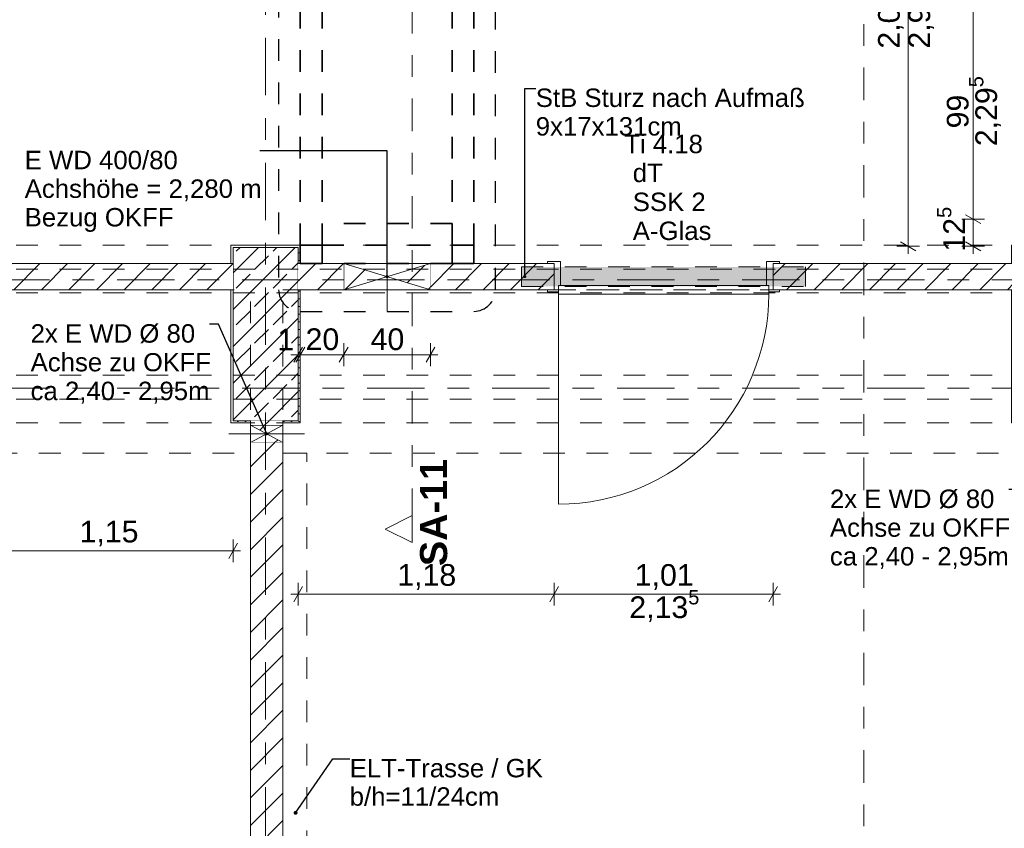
# Model space of a CAD drawing. Header units: metres. Extents: x -3.6 to 90.7, y -11.1 to 18.
# Tile 67 of 256: x 6.6 to 11.1, y 3.3 to 7.1. Entities that reach past the tile are written whole.
import ezdxf

# ---------------------------------------------------------------- set-up
doc = ezdxf.new("R2010")
doc.units = ezdxf.units.M
doc.header["$MEASUREMENT"] = 0
for name, pattern in [('Achse', [0.2, 0.1, -0.05, 0, -0.05]), ('Punktlinie eng', [0.0375, 0.0125, -0.025]), ('Schnittlinie', [0.3, 0.15, -0.075, 0, -0.075]), ('Strichlinie doppelt', [0.546806, 0.264583, -0.105833, 0.070556, -0.105833]), ('Strichlinie eng', [0.115, 0.075, -0.04]), ('Untersicht', [0.1, 0.075, -0.025]), ('Wipeout_Contour', [1, 0, -1])]:
    doc.linetypes.add(name, pattern=pattern)
for name, color, linetype in [('152 - Bemaßung_ Beschriftung.Ausbau', 7, 'Continuous'), ('201a - Marker.Schnitt - optisch Grundriss', 7, 'Continuous'), ('203 - Marker.Schnitt - Ausbaudetail SA', 7, 'Continuous'), ('208 - Marker.Detail', 7, 'Continuous'), ('451 - Universal.Achsen Raster', 7, 'Continuous'), ('605 - Struktur.Wand Innen', 7, 'Continuous'), ('607 - Struktur.Stütze', 7, 'Continuous'), ('608 - Struktur.Träger', 7, 'Continuous'), ('650 - Abdeckung.Fußboden Aufbau', 7, 'Continuous'), ('Abbruch_605 - Struktur.Wand Innen', 7, 'Continuous'), ('Neubau_152 - Bemaßung_ Beschriftung.Ausbau', 7, 'Continuous'), ('Neubau_605 - Struktur.Wand Innen', 7, 'Continuous'), ('Neubau_615 - Struktur.Sturz', 7, 'Continuous'), ('Neubau_653 - Abdeckung.TB Verkofferung', 7, 'Continuous')]:
    doc.layers.add(name, color=color, linetype=linetype)
doc.styles.add('ERSTELLTER_STIL_1', font='txt')
doc.styles.add('ERSTELLTER_STIL_2', font='txt')
doc.linetypes.add('Abbruch 1', pattern='A,0,[1,2022.0244.A_L5A-PL02.05_iB_Grundriss 3.OG1.Shx,S=0.001984,R=0,X=0,Y=0],-0.25,0', length=0.25)
doc.dimstyles.new('ERSTELLTER_STIL__1', dxfattribs={"dimtxt": 0.1, "dimasz": 0.0532, "dimexe": 0.18, "dimexo": 0.0625, "dimgap": 0, "dimtad": 1, "dimzin": 0, "dimdsep": 46, "dimtxsty": 'ERSTELLTER_STIL_2', "dimblk": 'ARROWHEAD_2', "dimblk1": 'ARROWHEAD_2', "dimblk2": 'ARROWHEAD_2', "dimcen": 0.09, "dimse1": 1, "dimse2": 1, "dimclrd": 7, "dimclre": 7, "dimclrt": 7, "dimazin": 0, "dimtfac": 1, "dimtdec": 4, "dimtmove": 0, "dimatfit": 3, "dimfxl": 1, "dimtolj": 1, "dimtzin": 0, "dimarcsym": 0})
doc.dimstyles.new('ERSTELLTER_STIL__2', dxfattribs={"dimtxt": 0.1, "dimasz": 0.0532, "dimexe": 0.18, "dimexo": 0.0625, "dimgap": 0, "dimtad": 1, "dimzin": 0, "dimdsep": 46, "dimtxsty": 'ERSTELLTER_STIL_2', "dimblk": 'ARROWHEAD_2', "dimblk1": 'ARROWHEAD_2', "dimblk2": 'ARROWHEAD_2', "dimcen": 0.09, "dimse1": 1, "dimse2": 1, "dimclrd": 7, "dimclre": 7, "dimclrt": 7, "dimazin": 0, "dimtfac": 1, "dimtdec": 4, "dimtmove": 2, "dimatfit": 3, "dimfxl": 1, "dimtolj": 1, "dimtzin": 0, "dimarcsym": 0})
doc.dimstyles.new('ERSTELLTER_STIL__3', dxfattribs={"dimtxt": 0.1, "dimasz": 0.0532, "dimexe": 0.18, "dimexo": 0.0625, "dimgap": 0, "dimtad": 1, "dimtih": 1, "dimtoh": 1, "dimzin": 0, "dimdsep": 46, "dimtxsty": 'ERSTELLTER_STIL_2', "dimblk": 'ARROWHEAD_2', "dimblk1": 'ARROWHEAD_2', "dimblk2": 'ARROWHEAD_2', "dimcen": 0.09, "dimse1": 1, "dimse2": 1, "dimclrd": 7, "dimclre": 7, "dimclrt": 7, "dimazin": 0, "dimtfac": 1, "dimtdec": 4, "dimtmove": 0, "dimatfit": 3, "dimfxl": 1, "dimtolj": 1, "dimtzin": 0, "dimarcsym": 0})
doc.dimstyles.new('ERSTELLTER_STIL__5', dxfattribs={"dimtxt": 0.18, "dimasz": 0.03648, "dimexe": 0.18, "dimexo": 0.0625, "dimgap": 0, "dimtad": 0, "dimtih": 1, "dimtoh": 1, "dimdec": 4, "dimzin": 0, "dimdsep": 46, "dimcen": 0.09, "dimadec": 0, "dimazin": 0, "dimtfac": 1, "dimtdec": 4, "dimtmove": 0, "dimatfit": 3, "dimldrblk": 'ARROWHEAD_11', "dimfxl": 1, "dimtolj": 1, "dimtzin": 0, "dimarcsym": 0})
doc.dimstyles.new('ERSTELLTER_STIL__6', dxfattribs={"dimtxt": 0.18, "dimasz": 0.02736, "dimexe": 0.18, "dimexo": 0.0625, "dimgap": 0, "dimtad": 0, "dimtih": 1, "dimtoh": 1, "dimdec": 4, "dimzin": 0, "dimdsep": 46, "dimcen": 0.09, "dimadec": 0, "dimazin": 0, "dimtfac": 1, "dimtdec": 4, "dimtmove": 0, "dimatfit": 3, "dimldrblk": 'ARROWHEAD_11', "dimfxl": 1, "dimtolj": 1, "dimtzin": 0, "dimarcsym": 0})
pattern_1 = [(45, (0, 0), (-0.01767767, 0.01767767), [0, -0.025])]
pattern_2 = [(45, (0, 0), (-0.0636396, 0.0636396), [])]

# ---------------------------------------------------------------- blocks, each defined once
blk = doc.blocks.new('*D150')
at = {"layer": '152 - Bemaßung_ Beschriftung.Ausbau', "color": 7, "linetype": 'Continuous', "lineweight": 5}
for p, q in [((10.6925, 8.095), (10.6925, 8.1292)), ((10.745, 8.095), (10.64, 8.095)), ((10.7275, 8.0748), (10.6575, 8.1152)), ((10.6925, 6.005), (10.6925, 8.095)), ((10.745, 6.005), (10.64, 6.005)), ((10.6575, 6.0252), (10.7275, 5.9848)), ((10.6925, 5.9708), (10.6925, 6.005))]:
    blk.add_line(p, q, dxfattribs=at)
at = {"layer": '152 - Bemaßung_ Beschriftung.Ausbau', "color": 7, "lineweight": 5, "char_height": 0.1, "attachment_point": 7, "rotation": 90, "style": 'ERSTELLTER_STIL_2'}
for s, insert in [('\\A1;{\\pql;\\fArial|b0|i0|c0|p38;2,09}', (10.6725, 6.917)), ('\\A1;{\\pql;\\fArial|b0|i0|c0|p38;2,98}', (10.8125, 6.917))]:
    blk.add_mtext(s, dxfattribs=dict(at, insert=insert))
blk = doc.blocks.new('ARROWHEAD_2')
at = {"color": 0, "linetype": 'Continuous', "lineweight": 0}
for p, q in [((0, 0), (-1, 0)), ((-0.378, -0.655), (0.378, 0.655))]:
    blk.add_line(p, q, dxfattribs=at)
blk = doc.blocks.new('*D152')
at = {"layer": '152 - Bemaßung_ Beschriftung.Ausbau', "color": 7, "linetype": 'Continuous', "lineweight": 5}
for p, q in [((11.045, 6.13), (10.94, 6.13)), ((10.9575, 6.1502), (11.0275, 6.1098)), ((10.9925, 6.005), (10.9925, 6.13)), ((11.045, 6.005), (10.94, 6.005)), ((10.9575, 6.0252), (11.0275, 5.9848)), ((10.9925, 5.9708), (10.9925, 6.005))]:
    blk.add_line(p, q, dxfattribs=at)
at = {"layer": '152 - Bemaßung_ Beschriftung.Ausbau', "color": 7, "lineweight": 5, "insert": (10.9841, 5.9805), "char_height": 0.1, "attachment_point": 7, "rotation": 90, "style": 'ERSTELLTER_STIL_2'}
blk.add_mtext('\\A1;{\\pql;\\fArial|b0|i0|c0|p38;12\\fArial|b0|i0|c0|p38;\\A1{\\H.66x;\\S5^  ;}}', dxfattribs=at)
blk = doc.blocks.new('*D153')
at = {"layer": '152 - Bemaßung_ Beschriftung.Ausbau', "color": 7, "linetype": 'Continuous', "lineweight": 5}
for p, q in [((10.9575, 7.1402), (11.0275, 7.0998)), ((11.045, 7.12), (10.94, 7.12)), ((10.9925, 6.13), (10.9925, 7.12)), ((11.045, 6.13), (10.94, 6.13)), ((10.9575, 6.1502), (11.0275, 6.1098))]:
    blk.add_line(p, q, dxfattribs=at)
at = {"layer": '152 - Bemaßung_ Beschriftung.Ausbau', "color": 7, "lineweight": 5, "char_height": 0.1, "attachment_point": 7, "rotation": 90, "style": 'ERSTELLTER_STIL_2'}
for s, insert in [('\\A1;{\\pql;\\fArial|b0|i0|c0|p38;2,29\\fArial|b0|i0|c0|p38;\\A1{\\H.66x;\\S5^  ;}}', (11.1319, 6.4669)), ('\\A1;{\\pql;\\fArial|b0|i0|c0|p38;99}', (10.9725, 6.5491))]:
    blk.add_mtext(s, dxfattribs=dict(at, insert=insert))
blk = doc.blocks.new('*D167')
at = {"layer": '152 - Bemaßung_ Beschriftung.Ausbau', "color": 7, "linetype": 'Continuous', "lineweight": 5}
for p, q in [((7.8598, 5.47), (7.9002, 5.54)), ((7.9102, 5.54), (7.8698, 5.47)), ((7.88, 5.4525), (7.88, 5.5575)), ((7.89, 5.4525), (7.89, 5.5575)), ((7.8458, 5.505), (7.88, 5.505)), ((7.88, 5.505), (7.89, 5.505))]:
    blk.add_line(p, q, dxfattribs=at)
at = {"layer": '152 - Bemaßung_ Beschriftung.Ausbau', "color": 7, "lineweight": 5, "insert": (7.7839, 5.525), "char_height": 0.1, "attachment_point": 7, "style": 'ERSTELLTER_STIL_2'}
blk.add_mtext('\\A1;{\\pql;\\fArial|b0|i0|c0|p38;1}', dxfattribs=at)
blk = doc.blocks.new('*D168')
at = {"layer": '152 - Bemaßung_ Beschriftung.Ausbau', "color": 7, "linetype": 'Continuous', "lineweight": 5}
for p, q in [((7.8598, 5.47), (7.9002, 5.54)), ((7.9102, 5.54), (7.8698, 5.47)), ((7.89, 5.4525), (7.89, 5.5575)), ((8.1102, 5.54), (8.0698, 5.47)), ((8.09, 5.4525), (8.09, 5.5575)), ((7.89, 5.505), (8.09, 5.505))]:
    blk.add_line(p, q, dxfattribs=at)
at = {"layer": '152 - Bemaßung_ Beschriftung.Ausbau', "color": 7, "lineweight": 5, "insert": (7.9141, 5.525), "char_height": 0.1, "attachment_point": 7, "style": 'ERSTELLTER_STIL_2'}
blk.add_mtext('\\A1;{\\pql;\\fArial|b0|i0|c0|p38;20}', dxfattribs=at)
blk = doc.blocks.new('*D169')
at = {"layer": '152 - Bemaßung_ Beschriftung.Ausbau', "color": 7, "linetype": 'Continuous', "lineweight": 5}
for p, q in [((8.1102, 5.54), (8.0698, 5.47)), ((8.09, 5.4525), (8.09, 5.5575)), ((8.4698, 5.47), (8.5102, 5.54)), ((8.49, 5.4525), (8.49, 5.5575)), ((8.09, 5.505), (8.49, 5.505)), ((8.49, 5.505), (8.5242, 5.505))]:
    blk.add_line(p, q, dxfattribs=at)
at = {"layer": '152 - Bemaßung_ Beschriftung.Ausbau', "color": 7, "lineweight": 5, "insert": (8.2141, 5.525), "char_height": 0.1, "attachment_point": 7, "style": 'ERSTELLTER_STIL_2'}
blk.add_mtext('\\A1;{\\pql;\\fArial|b0|i0|c0|p38;40}', dxfattribs=at)
blk = doc.blocks.new('ARROWHEAD_11')
at = {"color": 0, "linetype": 'Continuous', "lineweight": 0}
blk.add_line((0, 0), (-1, 0), dxfattribs=at)
at = {"color": 0, "linetype": 'Continuous', "lineweight": 0, "const_width": 0.25, "flags": 128}
blk.add_lwpolyline([(-0.125, 0, 1), (0.125, 0, 1)], format="xyb", close=True, dxfattribs=at)
blk = doc.blocks.new('*D572')
at = {"layer": '152 - Bemaßung_ Beschriftung.Ausbau', "color": 7, "linetype": 'Continuous', "lineweight": 5}
for p, q in [((7.88, 4.3476), (7.88, 4.4526)), ((9.06, 4.3476), (9.06, 4.4526)), ((7.9002, 4.4351), (7.8598, 4.3651)), ((9.0802, 4.4351), (9.0398, 4.3651)), ((7.8458, 4.4001), (7.88, 4.4001)), ((7.88, 4.4001), (9.06, 4.4001))]:
    blk.add_line(p, q, dxfattribs=at)
at = {"layer": '152 - Bemaßung_ Beschriftung.Ausbau', "color": 7, "lineweight": 5, "insert": (8.337, 4.4201), "char_height": 0.1, "attachment_point": 7, "style": 'ERSTELLTER_STIL_2'}
blk.add_mtext('\\A1;{\\pql;\\fArial|b0|i0|c0|p38;1,18}', dxfattribs=at)
blk = doc.blocks.new('*D573')
at = {"layer": '152 - Bemaßung_ Beschriftung.Ausbau', "color": 7, "linetype": 'Continuous', "lineweight": 5}
for p, q in [((9.06, 4.3476), (9.06, 4.4526)), ((10.07, 4.3476), (10.07, 4.4526)), ((9.0802, 4.4351), (9.0398, 4.3651)), ((10.0498, 4.3651), (10.0902, 4.4351)), ((9.06, 4.4001), (10.07, 4.4001)), ((10.07, 4.4001), (10.1042, 4.4001))]:
    blk.add_line(p, q, dxfattribs=at)
at = {"layer": '152 - Bemaßung_ Beschriftung.Ausbau', "color": 7, "lineweight": 5, "char_height": 0.1, "attachment_point": 7, "style": 'ERSTELLTER_STIL_2'}
for s, insert in [('\\A1;{\\pql;\\fArial|b0|i0|c0|p38;2,13\\fArial|b0|i0|c0|p38;\\A1{\\H.66x;\\S5^  ;}}', (9.4069, 4.2607)), ('\\A1;{\\pql;\\fArial|b0|i0|c0|p38;1,01}', (9.4319, 4.4201))]:
    blk.add_mtext(s, dxfattribs=dict(at, insert=insert))
blk = doc.blocks.new('*D575')
at = {"layer": '152 - Bemaßung_ Beschriftung.Ausbau', "color": 7, "linetype": 'Continuous', "lineweight": 5}
for p, q in [((6.4502, 4.6351), (6.4098, 4.5651)), ((6.43, 4.5476), (6.43, 4.6526)), ((7.5598, 4.5651), (7.6002, 4.6351)), ((7.58, 4.5476), (7.58, 4.6526)), ((6.43, 4.6001), (7.58, 4.6001)), ((7.58, 4.6001), (7.6142, 4.6001))]:
    blk.add_line(p, q, dxfattribs=at)
at = {"layer": '152 - Bemaßung_ Beschriftung.Ausbau', "color": 7, "lineweight": 5, "insert": (6.872, 4.6201), "char_height": 0.1, "attachment_point": 7, "style": 'ERSTELLTER_STIL_2'}
blk.add_mtext('\\A1;{\\pql;\\fArial|b0|i0|c0|p38;1,15}', dxfattribs=at)

msp = doc.modelspace()

# ---------------------------------------------------------------- hatches: boundary and pattern name
at = {"layer": '607 - Struktur.Stütze', "linetype": 'Continuous', "lineweight": 0, "true_color": 0x000000}
h = msp.add_hatch(dxfattribs=at)
h.set_pattern_fill('Gips_0001', color=18, style=0, pattern_type=2)
h.set_pattern_definition(pattern_1)
h.paths.add_polyline_path([(7.89, 6.01), (7.57, 6.01), (7.57, 5.925), (7.58, 5.925), (7.58, 6), (7.88, 6), (7.88, 5.925), (7.89, 5.925)])
h = msp.add_hatch(dxfattribs=at)
h.set_pattern_fill('Beton__Stahlbeton_0001', color=18, style=0, pattern_type=2)
h.set_pattern_definition([(45, (0, 0), (-0.0848528, 0.0848528), []), (45, (-0.04243, 0.04243), (-0.0848528, 0.0848528), [0.09, -0.03])])
h.paths.add_polyline_path([(7.58, 5.2), (7.88, 5.2), (7.88, 6), (7.58, 6)])
h = msp.add_hatch(dxfattribs=at)
h.set_pattern_fill('Gips_0001', color=18, style=0, pattern_type=2)
h.set_pattern_definition(pattern_1)
h.paths.add_polyline_path([(7.57, 5.19), (7.66, 5.19), (7.66, 5.2), (7.58, 5.2), (7.58, 5.805), (7.57, 5.805)])
h = msp.add_hatch(dxfattribs=at)
h.set_pattern_fill('Gips_0001', color=18, style=0, pattern_type=2)
h.set_pattern_definition(pattern_1)
h.paths.add_polyline_path([(7.81, 5.2), (7.81, 5.19), (7.89, 5.19), (7.89, 5.805), (7.88, 5.805), (7.88, 5.2)])
at = {"layer": 'Abbruch_605 - Struktur.Wand Innen', "linetype": 'Continuous', "lineweight": 0, "true_color": 0x000000}
h = msp.add_hatch(dxfattribs=at)
h.set_pattern_fill('MW_Ziegel_0001', color=18, style=0, pattern_type=2)
h.set_pattern_definition(pattern_2)
h.paths.add_polyline_path([(8.09, 5.925), (8.09, 5.805), (8.29, 5.865)])
h = msp.add_hatch(dxfattribs=at)
h.set_pattern_fill('MW_Ziegel_0001', color=18, style=0, pattern_type=2)
h.set_pattern_definition(pattern_2)
h.paths.add_polyline_path([(8.29, 5.865), (8.49, 5.805), (8.49, 5.925)])
h = msp.add_hatch(dxfattribs=at)
h.set_pattern_fill('MW_Ziegel_0001', color=18, style=0, pattern_type=2)
h.set_pattern_definition(pattern_2)
h.paths.add_polyline_path([(7.66, 5.18), (7.735, 5.14), (7.81, 5.18)])
h = msp.add_hatch(dxfattribs=at)
h.set_pattern_fill('MW_Ziegel_0001', color=18, style=0, pattern_type=2)
h.set_pattern_definition(pattern_2)
h.paths.add_polyline_path([(7.66, 5.1), (7.81, 5.1), (7.735, 5.14)])

# ---------------------------------------------------------------- linework, layer by layer
at = {"layer": '203 - Marker.Schnitt - Ausbaudetail SA', "color": 7, "linetype": 'Schnittlinie', "lineweight": 13}
msp.add_line((8.4055, 8.937), (8.4055, 4.763), dxfattribs=at)
at = {"layer": '208 - Marker.Detail', "color": 30, "linetype": 'Punktlinie eng', "lineweight": 25, "true_color": 0xff6e00}
for p, q in [((7.79, 8.1611), (7.79, 5.805)), ((7.89, 5.705), (8.69, 5.705))]:
    msp.add_line(p, q, dxfattribs=at)
at = {"layer": '451 - Universal.Achsen Raster', "color": 160, "linetype": 'Strichlinie doppelt', "lineweight": 9, "true_color": 0x3232ff}
msp.add_line((64.935, 5.35), (-3.175, 5.35), dxfattribs=at)
at = {"layer": '605 - Struktur.Wand Innen', "color": 1, "linetype": 'Continuous', "lineweight": 13}
for p, q in [((9.09, 5.935), (9.09, 5.825)), ((10.04, 5.935), (10.04, 5.825))]:
    msp.add_line(p, q, dxfattribs=at)
at = {"layer": '607 - Struktur.Stütze', "color": 7, "linetype": 'Continuous', "lineweight": 5, "flags": 128}
for points in [[(7.89, 5.925), (7.89, 6.01), (7.57, 6.01), (7.57, 5.925)], [(7.57, 5.805), (7.57, 5.19), (7.66, 5.19)], [(7.81, 5.19), (7.89, 5.19), (7.89, 5.805)]]:
    msp.add_lwpolyline(points, dxfattribs=at)
at = {"layer": '607 - Struktur.Stütze', "color": 7, "linetype": 'Continuous', "lineweight": 13, "flags": 128}
msp.add_lwpolyline([(7.58, 5.2), (7.88, 5.2), (7.88, 6), (7.58, 6)], close=True, dxfattribs=at)
at = {"layer": '608 - Struktur.Träger', "color": 7, "linetype": 'Untersicht', "lineweight": 13}
for p, q in [((0.38, 6.01), (61.88, 6.01)), ((0.38, 5.41), (61.88, 5.41))]:
    msp.add_line(p, q, dxfattribs=at)
at = {"layer": '608 - Struktur.Träger', "color": 7, "linetype": 'Achse', "lineweight": 9}
msp.add_line((0.38, 5.3), (61.88, 5.3), dxfattribs=at)
at = {"layer": '650 - Abdeckung.Fußboden Aufbau', "color": 7, "linetype": 'Continuous', "lineweight": 13, "flags": 128}
for points in [[(2.84, 5.805), (2.84, 5.925), (5.42, 5.925), (5.42, 5.805), (6.43, 5.805), (6.43, 5.925), (7.57, 5.925), (7.57, 6.01), (7.89, 6.01), (7.89, 5.925), (9.06, 5.925), (9.06, 5.805)], [(10.07, 5.805), (10.07, 5.925), (11.17, 5.925), (11.17, 6.01), (11.49, 6.01), (11.49, 5.935), (12.56, 5.935), (12.56, 5.815), (13.57, 5.815), (13.57, 5.935), (16.215, 5.935), (16.215, 5.815)], [(7.81, 5.19), (7.81, 0.71), (7.89, 0.71), (7.89, 0.255), (11.17, 0.255), (11.17, 0.71), (11.27, 0.71), (11.27, 5.19), (11.17, 5.19), (11.17, 5.805), (10.07, 5.805)], [(7.89, 5.805), (7.89, 5.19), (7.81, 5.19)], [(9.06, 5.805), (7.89, 5.805)]]:
    msp.add_lwpolyline(points, dxfattribs=at)
msp.add_lwpolyline([(4.21, 5.805), (4.21, 0.71), (4.29, 0.71), (4.29, 0.255), (7.57, 0.255), (7.57, 0.71), (7.66, 0.71), (7.66, 5.19), (7.57, 5.19), (7.57, 5.805), (4.29, 5.805)], close=True, dxfattribs=at)
at = {"layer": '650 - Abdeckung.Fußboden Aufbau', "color": 7, "linetype": 'Strichlinie eng', "lineweight": 13, "flags": 128}
msp.add_lwpolyline([(9.06, 5.805), (10.07, 5.805)], dxfattribs=at)
at = {"layer": 'Abbruch_605 - Struktur.Wand Innen', "color": 160, "linetype": 'Abbruch 1', "lineweight": 5, "true_color": 0x3232ff}
for p, q in [((8.29, 6.025), (8.29, 5.705)), ((7.56, 5.14), (7.91, 5.14)), ((7.56, 5.14), (7.91, 5.14))]:
    msp.add_line(p, q, dxfattribs=at)
at = {"layer": 'Abbruch_605 - Struktur.Wand Innen', "color": 7, "linetype": 'Abbruch 1', "lineweight": 13}
for p, q in [((8.09, 5.925), (8.09, 5.805)), ((8.49, 5.805), (8.49, 5.925))]:
    msp.add_line(p, q, dxfattribs=at)
at = {"layer": 'Abbruch_605 - Struktur.Wand Innen', "color": 7, "linetype": 'Abbruch 1', "lineweight": 18}
for p, q in [((7.81, 5.18), (7.66, 5.18)), ((7.66, 5.1), (7.81, 5.1))]:
    msp.add_line(p, q, dxfattribs=at)
at = {"layer": 'Abbruch_605 - Struktur.Wand Innen', "color": 7, "linetype": 'Abbruch 1', "lineweight": 13, "flags": 128}
for points in [[(8.49, 5.925), (8.09, 5.925)], [(8.09, 5.805), (8.49, 5.805)]]:
    msp.add_lwpolyline(points, dxfattribs=at)
at = {"layer": 'Abbruch_605 - Struktur.Wand Innen', "color": 7, "linetype": 'Abbruch 1', "lineweight": 18, "flags": 128}
for points in [[(7.66, 5.18), (7.66, 5.1)], [(7.81, 5.1), (7.81, 5.18)]]:
    msp.add_lwpolyline(points, dxfattribs=at)
at = {"layer": 'Neubau_605 - Struktur.Wand Innen', "color": 1, "linetype": 'Continuous', "lineweight": 9}
for p, q in [((8.09, 5.925), (8.49, 5.805)), ((8.49, 5.925), (8.09, 5.805)), ((7.66, 5.1), (7.81, 5.18)), ((7.66, 5.18), (7.81, 5.1))]:
    msp.add_line(p, q, dxfattribs=at)
at = {"layer": 'Neubau_653 - Abdeckung.TB Verkofferung', "color": 1, "linetype": 'Untersicht', "lineweight": 9}
for p, q in [((0.285, 5.805), (7.66, 5.805)), ((7.66, 5.0505), (7.66, 5.805)), ((7.81, 5.805), (11.27, 5.805)), ((7.81, 5.0505), (7.81, 5.805)), ((0.285, 5.0505), (7.66, 5.0505)), ((7.81, 5.0505), (11.27, 5.0505)), ((7.92, 1.01), (7.92, 5.0505))]:
    msp.add_line(p, q, dxfattribs=at)
at = {"layer": 'Neubau_653 - Abdeckung.TB Verkofferung', "color": 1, "linetype": 'Untersicht', "lineweight": 35, "flags": 128}
for points in [[(7.89, 6.01), (7.89, 8.09)], [(7.99, 6.01), (7.99, 8.09)], [(8.59, 6.01), (8.59, 8.09)], [(8.69, 6.01), (8.69, 8.09)], [(8.59, 6.11), (7.99, 6.11)], [(7.99, 6.01), (7.99, 6.11)], [(8.59, 6.11), (8.59, 6.01)], [(7.89, 6.01), (7.99, 6.01)], [(7.89, 6.01), (7.99, 6.01)], [(7.99, 6.01), (8.59, 6.01)], [(8.59, 6.01), (8.69, 6.01)], [(8.59, 6.01), (8.69, 6.01)]]:
    msp.add_lwpolyline(points, dxfattribs=at)

# ---------------------------------------------------------------- texts
at = {"layer": '203 - Marker.Schnitt - Ausbaudetail SA', "color": 7, "lineweight": 13, "insert": (8.5688, 5.0246), "char_height": 0.125, "attachment_point": 9, "rotation": 90, "style": 'ERSTELLTER_STIL_1'}
msp.add_mtext('\\A1;{\\pqr;\\pt0;\\fArial|b1|i0|c0|p38;SA-11}', dxfattribs=at)
at = {"layer": '605 - Struktur.Wand Innen', "color": 1, "lineweight": 9, "char_height": 0.085, "style": 'ERSTELLTER_STIL_2'}
for s, insert, attachment_point in [('\\A1;{\\pqc;\\pt0;\\fArial|b0|i0|c0|p38;Ti 4.18}', (9.565, 6.4335), 8), ('\\A1;{\\pqr;\\pt0;\\fArial|b0|i0|c0|p38;}', (9.3575, 6.4057), 3), ('\\A1;{\\pql;\\pt0;\\fArial|b0|i0|c0|p38;dT}', (9.4228, 6.3863), 1), ('\\A1;{\\pqr;\\pt0;\\fArial|b0|i0|c0|p38;}', (9.3575, 6.2721), 3), ('\\A1;{\\pql;\\pt0;\\fArial|b0|i0|c0|p38;SSK 2}', (9.4228, 6.2527), 1), ('\\A1;{\\pqr;\\pt0;\\fArial|b0|i0|c0|p38;}', (9.3575, 6.1386), 3), ('\\A1;{\\pql;\\pt0;\\fArial|b0|i0|c0|p38;A-Glas}', (9.4228, 6.1191), 1)]:
    msp.add_mtext(s, dxfattribs=dict(at, insert=insert, attachment_point=attachment_point))
at = {"layer": 'Neubau_152 - Bemaßung_ Beschriftung.Ausbau', "color": 7, "linetype": 'Continuous', "lineweight": 9, "char_height": 0.085, "attachment_point": 1, "style": 'ERSTELLTER_STIL_2'}
for s, insert, line_spacing_factor in [('\\A1;{\\pql;\\fArial|b0|i0|c0|p38;StB Sturz\\fArial|b0|i0|c0|p38; nach Aufmaß\\P\\pql;\\fArial|b0|i0|c0|p38;9\\fArial|b0|i0|c0|p38;x\\fArial|b0|i0|c0|p38;17\\fArial|b0|i0|c0|p38;x\\fArial|b0|i0|c0|p38;131\\fArial|b0|i0|c0|p38;cm}', (8.9756, 6.7329), 0.931204), ('\\A1;{\\pql;\\fArial|b0|i0|c0|p38;E WD 400/80\\P\\pql;\\fArial|b0|i0|c0|p38;Achshöhe = \\fArial|b0|i0|c0|p38;2,280\\fArial|b0|i0|c0|p38; m\\P\\pql;\\fArial|b0|i0|c0|p38;Bezug OKFF}', (6.6191, 6.4456), 0.931125), ('\\A1;{\\pql;\\fArial|b0|i0|c0|p38;2x \\fArial|b0|i0|c0|p38;E WD Ø 80\\P\\pql;\\fArial|b0|i0|c0|p38;Achse \\fArial|b0|i0|c0|p38;\\H0.983357x;zu OKF\\fArial|b0|i0|c0|p38;\\H1.016925x;F\\P\\pql;\\fArial|b0|i0|c0|p38;ca\\fArial|b0|i0|c0|p38; 2,40 - 2,95m}', (6.6464, 5.6456), 0.93588), ('\\A1;{\\pql;\\fArial|b0|i0|c0|p38;2x \\fArial|b0|i0|c0|p38;E WD Ø 80\\P\\pql;\\fArial|b0|i0|c0|p38;Achse \\fArial|b0|i0|c0|p38;\\H0.983357x;zu OKF\\fArial|b0|i0|c0|p38;\\H1.016925x;F\\P\\pql;\\fArial|b0|i0|c0|p38;ca\\fArial|b0|i0|c0|p38; 2,40 - 2,95m}', (10.3319, 4.8826), 0.93588)]:
    msp.add_mtext(s, dxfattribs=dict(at, insert=insert, line_spacing_factor=line_spacing_factor))
at = {"layer": 'Neubau_152 - Bemaßung_ Beschriftung.Ausbau', "color": 1, "linetype": 'Continuous', "lineweight": 13, "insert": (8.1177, 3.6401), "char_height": 0.085, "attachment_point": 1, "line_spacing_factor": 0.924256, "style": 'ERSTELLTER_STIL_2'}
msp.add_mtext('\\A1;{\\pql;\\fArial|b0|i0|c0|p38;ELT-Trasse / GK\\P\\pql;\\fArial|b0|i0|c0|p38;b/h=\\fArial|b0|i0|c0|p38;11\\fArial|b0|i0|c0|p38;/\\fArial|b0|i0|c0|p38;24\\fArial|b0|i0|c0|p38;cm}', dxfattribs=at)

# ---------------------------------------------------------------- dimensions: what is measured, and where the dimension line sits
at = {"layer": '152 - Bemaßung_ Beschriftung.Ausbau', "color": 7, "linetype": 'Continuous', "lineweight": 5}
for base, p1, p2, dimstyle, picture, middle in [((10.6925, 8.095), (11.2925, 6.005), (11.2925, 8.095), 'ERSTELLTER_STIL__1', '*D150', (10.6225, 7.0468)), ((10.9925, 6.1299822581), (11.2925, 6.0049822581), (11.3575, 6.1299822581), 'ERSTELLTER_STIL__2', '*D152', (10.9329999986, 6.1917796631))]:
    dim = msp.add_linear_dim(base=base, p1=p1, p2=p2, angle=90, dimstyle=dimstyle, dxfattribs=at)
    dim.commit()
    dim.dimension.update_dxf_attribs({"geometry": picture, "text_midpoint": middle, "dimtype": 160, "text_rotation": 90})
dim = msp.add_linear_dim(base=(10.9925, 7.12), p1=(11.3575, 6.13), p2=(11.3575, 7.12), angle=90, text='<MeasuredValue>^M2,29{\\H0.66x;\\S5^  ;}', dimstyle='ERSTELLTER_STIL__1', dxfattribs=at)
dim.commit()
dim.dimension.update_dxf_attribs({"geometry": '*D153', "text_midpoint": (11.0625, 7.0406), "dimtype": 160, "text_rotation": 90})

# ---------------------------------------------------------------- leaders
at = {"layer": 'Neubau_152 - Bemaßung_ Beschriftung.Ausbau', "color": 1, "linetype": 'Continuous', "lineweight": 13, "annotation_type": 0, "has_hookline": 1}
for points, dimstyle, hookline_direction, text_width in [([(11.3419, 5.14), (11.1983, 4.8826), (11.1572, 4.8826)], 'ERSTELLTER_STIL__6', 1, 0.8253), ([(7.8683, 3.3912), (8.0394, 3.6401), (8.1177, 3.6401)], 'ERSTELLTER_STIL__5', 0, 0.8805)]:
    msp.add_leader(points, dimstyle=dimstyle, dxfattribs=dict(at, hookline_direction=hookline_direction, text_width=text_width))

# ---------------------------------------------------------------- next in the draw order: wipeouts: each hides what was drawn before it
at = {"color": 254, "linetype": 'Wipeout_Contour', "lineweight": 0, "ltscale": 28.369671}
msp.add_wipeout([(8.4055, 4.638), (8.4055, 4.763), (8.2805, 4.7005)], dxfattribs=at).dxf.layer = '203 - Marker.Schnitt - Ausbaudetail SA'
at = {"color": 254, "linetype": 'Wipeout_Contour', "lineweight": 0, "ltscale": 36.561099}
msp.add_wipeout([(7.58, 5.925), (6.43, 5.925), (6.43, 5.805), (7.58, 5.805)], dxfattribs=at).dxf.layer = '605 - Struktur.Wand Innen'
at = {"color": 254, "linetype": 'Wipeout_Contour', "lineweight": 0, "ltscale": 39.665747}
msp.add_wipeout([(7.88, 5.805), (8.09, 5.805), (8.09, 5.925), (7.88, 5.925)], dxfattribs=at).dxf.layer = '605 - Struktur.Wand Innen'
at = {"color": 254, "linetype": 'Wipeout_Contour', "lineweight": 0, "ltscale": 42.240586}
msp.add_wipeout([(8.49, 5.925), (8.49, 5.805), (9.06, 5.805), (9.06, 5.925)], dxfattribs=at).dxf.layer = '605 - Struktur.Wand Innen'
at = {"color": 254, "linetype": 'Wipeout_Contour', "lineweight": 0, "ltscale": 48.555616}
msp.add_wipeout([(10.07, 5.805), (11.18, 5.805), (11.18, 5.925), (10.07, 5.925)], dxfattribs=at).dxf.layer = '605 - Struktur.Wand Innen'
at = {"color": 254, "linetype": 'Wipeout_Contour', "lineweight": 0, "ltscale": 37.304919}
msp.add_wipeout([(7.81, 5.2), (7.66, 5.2), (7.66, 5.18), (7.81, 5.18)], dxfattribs=at).dxf.layer = '605 - Struktur.Wand Innen'
at = {"color": 254, "linetype": 'Wipeout_Contour', "lineweight": 0, "ltscale": 33.958657}
msp.add_wipeout([(7.81, 5.1), (7.66, 5.1), (7.66, 0.7), (7.81, 0.7)], dxfattribs=at).dxf.layer = '605 - Struktur.Wand Innen'

# ---------------------------------------------------------------- next in the draw order: hatches: boundary and pattern name
at = {"layer": '605 - Struktur.Wand Innen', "linetype": 'Continuous', "lineweight": 0, "true_color": 0x000000}
h = msp.add_hatch(dxfattribs=at)
h.set_pattern_fill('MW_Ziegel_0001', color=18, style=0, pattern_type=2)
h.set_pattern_definition(pattern_2)
h.paths.add_polyline_path([(7.58, 5.925), (6.43, 5.925), (6.43, 5.805), (7.58, 5.805)])
h = msp.add_hatch(dxfattribs=at)
h.set_pattern_fill('MW_Ziegel_0001', color=18, style=0, pattern_type=2)
h.set_pattern_definition(pattern_2)
h.paths.add_polyline_path([(7.88, 5.805), (8.09, 5.805), (8.09, 5.925), (7.88, 5.925)])
h = msp.add_hatch(dxfattribs=at)
h.set_pattern_fill('MW_Ziegel_0001', color=18, style=0, pattern_type=2)
h.set_pattern_definition(pattern_2)
h.paths.add_polyline_path([(8.49, 5.925), (8.49, 5.805), (9.06, 5.805), (9.06, 5.925)])
h = msp.add_hatch(dxfattribs=at)
h.set_pattern_fill('MW_Ziegel_0001', color=18, style=0, pattern_type=2)
h.set_pattern_definition(pattern_2)
h.paths.add_polyline_path([(10.07, 5.805), (11.18, 5.805), (11.18, 5.925), (10.07, 5.925)])
h = msp.add_hatch(dxfattribs=at)
h.set_pattern_fill('MW_Ziegel_0001', color=18, style=0, pattern_type=2)
h.set_pattern_definition(pattern_2)
h.paths.add_polyline_path([(7.81, 5.2), (7.66, 5.2), (7.66, 5.18), (7.81, 5.18)])
h = msp.add_hatch(dxfattribs=at)
h.set_pattern_fill('MW_Ziegel_0001', color=18, style=0, pattern_type=2)
h.set_pattern_definition(pattern_2)
h.paths.add_polyline_path([(7.81, 5.1), (7.66, 5.1), (7.66, 0.7), (7.81, 0.7)])
at = {"layer": 'Neubau_615 - Struktur.Sturz', "linetype": 'Continuous', "lineweight": 0, "true_color": 0x3f0000}
msp.add_hatch(color=18, dxfattribs=at).paths.add_polyline_path([(8.91, 5.91), (8.91, 5.82), (10.22, 5.82), (10.22, 5.91)])

# ---------------------------------------------------------------- next in the draw order: linework, layer by layer
at = {"layer": '201a - Marker.Schnitt - optisch Grundriss', "color": 7, "linetype": 'Schnittlinie', "lineweight": 13}
msp.add_line((10.488, 14.48), (10.488, -0.78), dxfattribs=at)
at = {"layer": '203 - Marker.Schnitt - Ausbaudetail SA', "color": 7, "linetype": 'Continuous', "lineweight": 13, "flags": 128}
msp.add_lwpolyline([(8.4055, 4.638), (8.4055, 4.763), (8.2805, 4.7005)], close=True, dxfattribs=at)
at = {"layer": '208 - Marker.Detail', "color": 30, "linetype": 'Punktlinie eng', "lineweight": 25, "true_color": 0xff6e00}
msp.add_line((8.79, 5.805), (8.79, 8.1611), dxfattribs=at)
for centre, start, end in [((7.89, 5.805), 180, 270), ((8.69, 5.805), 270, 0)]:
    msp.add_arc(centre, 0.1, start, end, dxfattribs=at)
at = {"layer": '451 - Universal.Achsen Raster', "color": 160, "linetype": 'Strichlinie doppelt', "lineweight": 9, "true_color": 0x3232ff}
for p, q in [((7.73, -10.585), (7.73, 16.355)), ((64.935, 5.85), (-3.175, 5.85))]:
    msp.add_line(p, q, dxfattribs=at)
at = {"layer": '605 - Struktur.Wand Innen', "color": 1, "linetype": 'Continuous', "lineweight": 13}
for p, q in [((9.03, 5.925), (9.03, 5.935)), ((9.03, 5.935), (9.09, 5.935)), ((9.06, 5.925), (9.03, 5.925)), ((9.06, 5.805), (9.06, 5.925)), ((10.1, 5.935), (10.04, 5.935)), ((10.07, 5.805), (10.07, 5.925)), ((10.07, 5.925), (10.1, 5.925)), ((10.1, 5.925), (10.1, 5.935)), ((9.09, 5.825), (9.08, 5.825)), ((9.08, 5.825), (9.08, 5.795)), ((10.05, 5.825), (9.08, 5.825)), ((9.08, 5.825), (9.08, 5.785)), ((10.04, 5.825), (10.05, 5.825)), ((10.05, 5.825), (10.05, 5.795)), ((10.05, 5.785), (10.05, 5.825)), ((9.03, 5.795), (9.03, 5.805)), ((9.03, 5.805), (9.06, 5.805)), ((9.08, 5.795), (9.03, 5.795)), ((9.08, 5.785), (10.05, 5.785)), ((9.08, 5.785), (9.08, 4.815)), ((10.05, 5.795), (10.1, 5.795)), ((10.1, 5.805), (10.07, 5.805)), ((10.1, 5.795), (10.1, 5.805))]:
    msp.add_line(p, q, dxfattribs=at)
at = {"layer": '605 - Struktur.Wand Innen', "color": 7, "linetype": 'Continuous', "lineweight": 13}
for p, q in [((9.06, 5.925), (9.06, 5.805)), ((9.06, 5.925), (9.06, 5.805)), ((9.06, 5.925), (9.06, 5.805)), ((10.07, 5.925), (10.07, 5.805)), ((10.07, 5.925), (10.07, 5.805)), ((10.07, 5.925), (10.07, 5.805))]:
    msp.add_line(p, q, dxfattribs=at)
at = {"layer": '605 - Struktur.Wand Innen', "color": 7, "linetype": 'Continuous', "lineweight": 18, "flags": 128}
for points in [[(7.58, 5.925), (6.43, 5.925)], [(6.43, 5.805), (7.58, 5.805)], [(7.66, 5.2), (7.66, 5.18)], [(7.81, 5.18), (7.81, 5.2)], [(7.66, 5.1), (7.66, 0.7)], [(7.81, 0.7), (7.81, 5.1)]]:
    msp.add_lwpolyline(points, dxfattribs=at)
at = {"layer": '605 - Struktur.Wand Innen', "color": 7, "linetype": 'Continuous', "lineweight": 13, "flags": 128}
for points in [[(8.09, 5.925), (7.88, 5.925)], [(9.06, 5.925), (8.49, 5.925)], [(11.18, 5.925), (10.07, 5.925)], [(7.88, 5.805), (8.09, 5.805)], [(8.49, 5.805), (9.06, 5.805)], [(10.07, 5.805), (11.18, 5.805)]]:
    msp.add_lwpolyline(points, dxfattribs=at)
at = {"layer": '605 - Struktur.Wand Innen', "color": 1, "linetype": 'Continuous', "lineweight": 9}
msp.add_arc((9.08, 5.785), 0.97, 270, 0, dxfattribs=at)
at = {"layer": '608 - Struktur.Träger', "color": 7, "linetype": 'Achse', "lineweight": 9}
msp.add_line((0.38, 5.9), (61.88, 5.9), dxfattribs=at)
at = {"layer": '608 - Struktur.Träger', "color": 7, "linetype": 'Untersicht', "lineweight": 13}
for p, q in [((0.38, 5.79), (61.88, 5.79)), ((0.38, 5.19), (61.88, 5.19))]:
    msp.add_line(p, q, dxfattribs=at)
at = {"layer": 'Neubau_615 - Struktur.Sturz', "color": 1, "linetype": 'Punktlinie eng', "lineweight": 13}
for p, q in [((8.91, 5.91), (10.22, 5.91)), ((8.91, 5.82), (8.91, 5.91)), ((10.22, 5.82), (10.22, 5.91)), ((8.91, 5.82), (10.22, 5.82))]:
    msp.add_line(p, q, dxfattribs=at)
at = {"layer": 'Neubau_653 - Abdeckung.TB Verkofferung', "color": 1, "linetype": 'Untersicht', "lineweight": 9}
for p in [(7.81, 1.01), (7.92, 5.0505)]:
    msp.add_line(p, (7.81, 5.0505), dxfattribs=at)
at = {"layer": 'Neubau_653 - Abdeckung.TB Verkofferung', "color": 1, "linetype": 'Untersicht', "lineweight": 35, "flags": 128}
for points in [[(7.89, 6.01), (7.89, 5.925)], [(7.99, 6.01), (7.99, 5.925)], [(8.59, 6.01), (8.59, 5.925)], [(8.69, 6.01), (8.69, 5.925)], [(7.99, 5.925), (7.89, 5.925)], [(8.59, 5.925), (7.99, 5.925)], [(8.69, 5.925), (8.59, 5.925)]]:
    msp.add_lwpolyline(points, dxfattribs=at)

# ---------------------------------------------------------------- next in the draw order: dimensions: what is measured, and where the dimension line sits
at = {"layer": '152 - Bemaßung_ Beschriftung.Ausbau', "color": 7, "linetype": 'Continuous', "lineweight": 5}
for base, p1, p2, picture, middle in [((7.58, 4.6001), (6.43, 5.935), (7.58, 5.2), '*D575', (7.0018, 4.6701)), ((7.89, 5.505), (7.88, 5.2), (7.89, 5.925), '*D167', (7.822, 5.575)), ((8.09, 5.505), (7.89, 5.925), (8.09, 5.805), '*D168', (7.9903, 5.575)), ((9.06, 4.4001), (7.88, 5.2), (9.06, 5.795), '*D572', (8.4668, 4.4701)), ((8.49, 5.505), (8.09, 5.805), (8.49, 5.805), '*D169', (8.2903, 5.575)), ((10.07, 4.4001), (9.06, 5.795), (10.07, 5.795), '*D573', (9.5618, 4.4701))]:
    dim = msp.add_linear_dim(base=base, p1=p1, p2=p2, dimstyle='ERSTELLTER_STIL__3', dxfattribs=at)
    dim.commit()
    dim.dimension.update_dxf_attribs({"geometry": picture, "text_midpoint": middle, "dimtype": 160})

# ---------------------------------------------------------------- next in the draw order: leaders
at = {"layer": 'Neubau_152 - Bemaßung_ Beschriftung.Ausbau', "color": 1, "linetype": 'Continuous', "lineweight": 13, "annotation_type": 0, "has_hookline": 1}
for points, hookline_direction, text_width in [([(8.9256, 5.865), (8.9256, 6.7329), (8.9756, 6.7329)], 0, 1.2306), ([(8.29, 5.865), (8.29, 6.4456), (7.703, 6.4456)], 1, 1.0839), ([(7.735, 5.14), (7.5128, 5.6456), (7.4717, 5.6456)], 1, 0.8253)]:
    msp.add_leader(points, dimstyle='ERSTELLTER_STIL__6', dxfattribs=dict(at, hookline_direction=hookline_direction, text_width=text_width))

doc.saveas('drawing.dxf')
